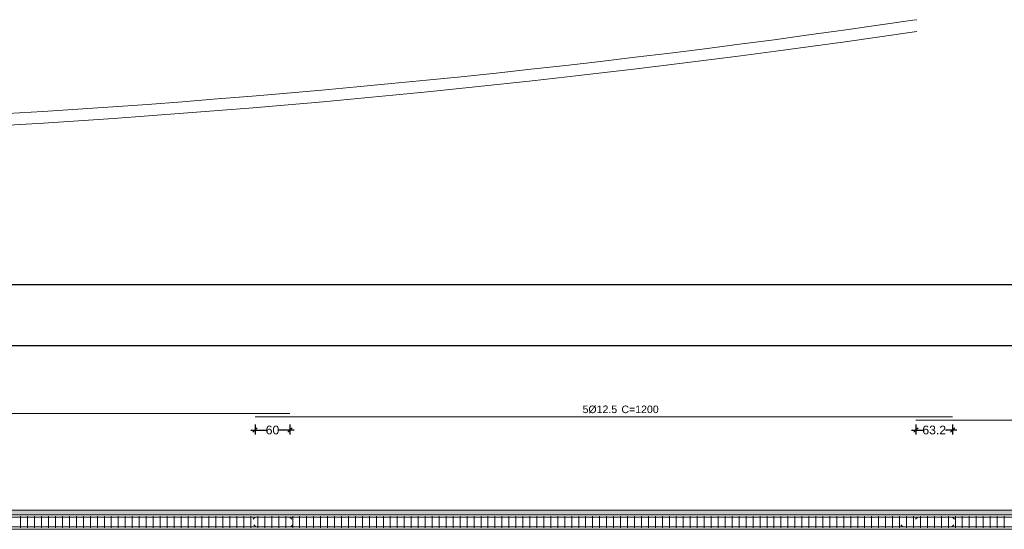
# Model space of a CAD drawing. Header units: millimetres. Extents: x 83 to 471, y -739 to 93.
# Tile 61 of 179: x 150 to 172, y -532 to -520. Entities that reach past the tile are written whole.
import ezdxf

# ---------------------------------------------------------------- set-up
doc = ezdxf.new("R2010")
doc.units = ezdxf.units.MM
for name, color, linetype, lineweight in [('A-FLOR', 7, 'Continuous', 9), ('ARM_LONGITUDINAL_Ø12_5', 7, 'Continuous', 9), ('ARM_TRANSVERSAL_Ø6_3', 7, 'Continuous', 9), ('ELE_CONT_MUROS_SOBRE_VAO', 7, 'Continuous', 0), ('ELE_CONT_VIG_CONCRETO', 7, 'Continuous', 9), ('ELE_COT_COT_ARM', 7, 'Continuous', 9), ('L1', 7, 'Continuous', 9), ('POR_ARM_LONG_ARM_TEXTOS', 7, 'Continuous', 9), ('POR_ARM_LONG_TXT_COMP', 7, 'Continuous', 9)]:
    doc.layers.add(name, color=color, linetype=linetype, lineweight=lineweight)
doc.styles.add('Arial', font='arial.ttf')
doc.dimstyles.new('cype_oblique', dxfattribs={"dimtxt": 0.2, "dimasz": 0.1, "dimexe": 0.1, "dimexo": 0.1, "dimgap": 0, "dimtad": 0, "dimdec": 0, "dimlfac": 30, "dimzin": 0, "dimdsep": 46, "dimtxsty": 'Arial', "dimblk1": 'OBLIQUE', "dimblk2": 'OBLIQUE', "dimsah": 1, "dimcen": 0.09, "dimdle": 0.1, "dimadec": 0, "dimazin": 0, "dimtfac": 1, "dimtdec": 0, "dimtofl": 0, "dimtmove": 2, "dimatfit": 3, "dimfxl": 1, "dimtolj": 1, "dimtzin": 0, "dimarcsym": 0})

# ---------------------------------------------------------------- blocks, each defined once
blk = doc.blocks.new('_OBLIQUE')
at = {"color": 0, "linetype": 'ByBlock', "lineweight": -2}
blk.add_line((-0.5, -0.5), (0.5, 0.5), dxfattribs=at)
blk = doc.blocks.new('*D5210')
at = {"layer": 'Defpoints', "color": 0}
for p in [(0, 3.772), (0, 3.772), (71.348, 3.772)]:
    blk.add_point(p, dxfattribs=at)
at = {"layer": 'L1', "color": 0, "lineweight": -2}
for p, q in [((-0.1, 3.772), (35.278, 3.772)), ((0, 3.772), (0, 3.772)), ((71.448, 3.772), (36.07, 3.772)), ((71.348, 3.772), (71.348, 3.772))]:
    blk.add_line(p, q, dxfattribs=at)
at = {"layer": 'L1', "color": 0, "linetype": 'ByBlock', "lineweight": -2, "xscale": 0.1, "yscale": 0.1, "zscale": 0.1, "rotation": 180}
blk.add_blockref('_OBLIQUE', (0, 3.772), dxfattribs=at)
at = {"layer": 'L1', "color": 0, "linetype": 'ByBlock', "lineweight": -2, "xscale": 0.1, "yscale": 0.1, "zscale": 0.1}
blk.add_blockref('_OBLIQUE', (71.348, 3.772), dxfattribs=at)
at = {"layer": 'L1', "color": 0, "insert": (35.674, 3.772), "char_height": 0.2, "attachment_point": 5, "style": 'Arial'}
blk.add_mtext('\\A1;53.511', dxfattribs=at)
blk = doc.blocks.new('*D5211')
at = {"layer": 'Defpoints', "color": 0}
for p in [(60.289, 2.063), (61.131, 2.063), (61.131, 1.837)]:
    blk.add_point(p, dxfattribs=at)
at = {"layer": 'ELE_COT_COT_ARM', "color": 0, "lineweight": -2}
for p, q in [((60.189, 1.837), (60.451, 1.837)), ((60.289, 1.963), (60.289, 1.737)), ((61.231, 1.837), (60.969, 1.837)), ((61.131, 1.963), (61.131, 1.737))]:
    blk.add_line(p, q, dxfattribs=at)
at = {"layer": 'ELE_COT_COT_ARM', "color": 0, "linetype": 'ByBlock', "lineweight": -2, "xscale": 0.1, "yscale": 0.1, "zscale": 0.1, "rotation": 180}
blk.add_blockref('_OBLIQUE', (60.289, 1.837), dxfattribs=at)
at = {"layer": 'ELE_COT_COT_ARM', "color": 0, "linetype": 'ByBlock', "lineweight": -2, "xscale": 0.1, "yscale": 0.1, "zscale": 0.1}
blk.add_blockref('_OBLIQUE', (61.131, 1.837), dxfattribs=at)
at = {"layer": 'ELE_COT_COT_ARM', "color": 0, "insert": (60.71, 1.837), "char_height": 0.2, "attachment_point": 5, "style": 'Arial'}
blk.add_mtext('\\A1;63.2', dxfattribs=at)
blk = doc.blocks.new('*D5212')
at = {"layer": 'Defpoints', "color": 0}
for p in [(45.131, 2.063), (45.931, 2.063), (45.931, 1.837)]:
    blk.add_point(p, dxfattribs=at)
at = {"layer": 'ELE_COT_COT_ARM', "color": 0, "lineweight": -2}
for p, q in [((45.031, 1.837), (45.388, 1.837)), ((45.131, 1.963), (45.131, 1.737)), ((46.031, 1.837), (45.675, 1.837)), ((45.931, 1.963), (45.931, 1.737))]:
    blk.add_line(p, q, dxfattribs=at)
at = {"layer": 'ELE_COT_COT_ARM', "color": 0, "linetype": 'ByBlock', "lineweight": -2, "xscale": 0.1, "yscale": 0.1, "zscale": 0.1, "rotation": 180}
blk.add_blockref('_OBLIQUE', (45.131, 1.837), dxfattribs=at)
at = {"layer": 'ELE_COT_COT_ARM', "color": 0, "linetype": 'ByBlock', "lineweight": -2, "xscale": 0.1, "yscale": 0.1, "zscale": 0.1}
blk.add_blockref('_OBLIQUE', (45.931, 1.837), dxfattribs=at)
at = {"layer": 'ELE_COT_COT_ARM', "color": 0, "insert": (45.531, 1.837), "char_height": 0.2, "attachment_point": 5, "style": 'Arial'}
blk.add_mtext('\\A1;60', dxfattribs=at)
blk = doc.blocks.new('G$C78186781')
at = {"layer": 'ELE_CONT_MUROS_SOBRE_VAO', "true_color": 0xdad7d3}
blk.add_hatch(color=254, dxfattribs=at).paths.add_polyline_path([(0, -0.107), (71.348, -0.107), (71.348, 0), (0, 0)])
at = {"layer": 'ARM_LONGITUDINAL_Ø12_5'}
for p, q in [((45.131, -0.161), (45.084, -0.208)), ((45.931, -0.161), (45.978, -0.208)), ((60.331, -0.161), (60.284, -0.208)), ((61.131, -0.161), (61.178, -0.208)), ((45.15, -0.385), (45.103, -0.338)), ((45.95, -0.385), (45.997, -0.338)), ((59.99, -0.385), (59.943, -0.338)), ((61.11, -0.385), (61.157, -0.338))]:
    blk.add_line(p, q, dxfattribs=at)
for points in [[(45.931, 2.216), (29.931, 2.216)], [(61.131, 2.14), (45.131, 2.14)], [(71.098, 1.839), (71.265, 1.839), (71.284, 1.843), (71.3, 1.854), (71.311, 1.87), (71.315, 1.889), (71.315, 2.013), (71.311, 2.032), (71.3, 2.048), (71.284, 2.059), (71.265, 2.063), (60.289, 2.063)], [(71.098, -0.385), (71.265, -0.385), (71.284, -0.382), (71.3, -0.371), (71.311, -0.354), (71.315, -0.335), (71.315, -0.211), (71.311, -0.192), (71.3, -0.176), (71.284, -0.165), (71.265, -0.161), (0.083, -0.161), (0.064, -0.165), (0.048, -0.176), (0.037, -0.192), (0.033, -0.211), (0.033, -0.335), (0.037, -0.354), (0.048, -0.371), (0.064, -0.382), (0.083, -0.385), (0.25, -0.385)], [(0.25, -0.161), (0.083, -0.161), (0.064, -0.165), (0.048, -0.176), (0.037, -0.192), (0.033, -0.211), (0.033, -0.335), (0.037, -0.354), (0.048, -0.371), (0.064, -0.382), (0.083, -0.385), (71.265, -0.385), (71.284, -0.382), (71.3, -0.371), (71.311, -0.354), (71.315, -0.335), (71.315, -0.211), (71.311, -0.192), (71.3, -0.176), (71.284, -0.165), (71.265, -0.161), (71.098, -0.161)]]:
    blk.add_lwpolyline(points, dxfattribs=at)
at = {"layer": 'ARM_TRANSVERSAL_Ø6_3'}
for p, q in [((39.754, -0.14), (39.754, -0.407)), ((39.914, -0.14), (39.914, -0.407)), ((40.074, -0.14), (40.074, -0.407)), ((40.234, -0.14), (40.234, -0.407)), ((40.394, -0.14), (40.394, -0.407)), ((40.554, -0.14), (40.554, -0.407)), ((40.714, -0.14), (40.714, -0.407)), ((40.874, -0.14), (40.874, -0.407)), ((41.034, -0.14), (41.034, -0.407)), ((41.194, -0.14), (41.194, -0.407)), ((41.354, -0.14), (41.354, -0.407)), ((41.514, -0.14), (41.514, -0.407)), ((41.674, -0.14), (41.674, -0.407)), ((41.834, -0.14), (41.834, -0.407)), ((41.994, -0.14), (41.994, -0.407)), ((42.154, -0.14), (42.154, -0.407)), ((42.314, -0.14), (42.314, -0.407)), ((42.474, -0.14), (42.474, -0.407)), ((42.634, -0.14), (42.634, -0.407)), ((42.794, -0.14), (42.794, -0.407)), ((42.954, -0.14), (42.954, -0.407)), ((43.114, -0.14), (43.114, -0.407)), ((43.274, -0.14), (43.274, -0.407)), ((43.434, -0.14), (43.434, -0.407)), ((43.594, -0.14), (43.594, -0.407)), ((43.754, -0.14), (43.754, -0.407)), ((43.914, -0.14), (43.914, -0.407)), ((44.074, -0.14), (44.074, -0.407)), ((44.234, -0.14), (44.234, -0.407)), ((44.394, -0.14), (44.394, -0.407)), ((44.554, -0.14), (44.554, -0.407)), ((44.714, -0.14), (44.714, -0.407)), ((44.874, -0.14), (44.874, -0.407)), ((45.034, -0.14), (45.034, -0.407)), ((45.194, -0.14), (45.194, -0.407)), ((45.354, -0.14), (45.354, -0.407)), ((45.514, -0.14), (45.514, -0.407)), ((45.674, -0.14), (45.674, -0.407)), ((45.834, -0.14), (45.834, -0.407)), ((45.994, -0.14), (45.994, -0.407)), ((46.154, -0.14), (46.154, -0.407)), ((46.314, -0.14), (46.314, -0.407)), ((46.474, -0.14), (46.474, -0.407)), ((46.634, -0.14), (46.634, -0.407)), ((46.794, -0.14), (46.794, -0.407)), ((46.954, -0.14), (46.954, -0.407)), ((47.114, -0.14), (47.114, -0.407)), ((47.274, -0.14), (47.274, -0.407)), ((47.434, -0.14), (47.434, -0.407)), ((47.594, -0.14), (47.594, -0.407)), ((47.754, -0.14), (47.754, -0.407)), ((47.914, -0.14), (47.914, -0.407)), ((48.074, -0.14), (48.074, -0.407)), ((48.234, -0.14), (48.234, -0.407)), ((48.394, -0.14), (48.394, -0.407)), ((48.554, -0.14), (48.554, -0.407)), ((48.714, -0.14), (48.714, -0.407)), ((48.874, -0.14), (48.874, -0.407)), ((49.034, -0.14), (49.034, -0.407)), ((49.194, -0.14), (49.194, -0.407)), ((49.354, -0.14), (49.354, -0.407)), ((49.514, -0.14), (49.514, -0.407)), ((49.674, -0.14), (49.674, -0.407)), ((49.834, -0.14), (49.834, -0.407)), ((49.994, -0.14), (49.994, -0.407)), ((50.154, -0.14), (50.154, -0.407)), ((50.314, -0.14), (50.314, -0.407)), ((50.474, -0.14), (50.474, -0.407)), ((50.634, -0.14), (50.634, -0.407)), ((50.794, -0.14), (50.794, -0.407)), ((50.954, -0.14), (50.954, -0.407)), ((51.114, -0.14), (51.114, -0.407)), ((51.274, -0.14), (51.274, -0.407)), ((51.434, -0.14), (51.434, -0.407)), ((51.594, -0.14), (51.594, -0.407)), ((51.754, -0.14), (51.754, -0.407)), ((51.914, -0.14), (51.914, -0.407)), ((52.074, -0.14), (52.074, -0.407)), ((52.234, -0.14), (52.234, -0.407)), ((52.394, -0.14), (52.394, -0.407)), ((52.554, -0.14), (52.554, -0.407)), ((52.714, -0.14), (52.714, -0.407)), ((52.874, -0.14), (52.874, -0.407)), ((53.034, -0.14), (53.034, -0.407)), ((53.194, -0.14), (53.194, -0.407)), ((53.354, -0.14), (53.354, -0.407)), ((53.514, -0.14), (53.514, -0.407)), ((53.674, -0.14), (53.674, -0.407)), ((53.834, -0.14), (53.834, -0.407)), ((53.994, -0.14), (53.994, -0.407)), ((54.154, -0.14), (54.154, -0.407)), ((54.314, -0.14), (54.314, -0.407)), ((54.474, -0.14), (54.474, -0.407)), ((54.634, -0.14), (54.634, -0.407)), ((54.794, -0.14), (54.794, -0.407)), ((54.954, -0.14), (54.954, -0.407)), ((55.114, -0.14), (55.114, -0.407)), ((55.274, -0.14), (55.274, -0.407)), ((55.434, -0.14), (55.434, -0.407)), ((55.594, -0.14), (55.594, -0.407)), ((55.754, -0.14), (55.754, -0.407)), ((55.914, -0.14), (55.914, -0.407)), ((56.074, -0.14), (56.074, -0.407)), ((56.234, -0.14), (56.234, -0.407)), ((56.394, -0.14), (56.394, -0.407)), ((56.554, -0.14), (56.554, -0.407)), ((56.714, -0.14), (56.714, -0.407)), ((56.874, -0.14), (56.874, -0.407)), ((57.034, -0.14), (57.034, -0.407)), ((57.194, -0.14), (57.194, -0.407)), ((57.354, -0.14), (57.354, -0.407)), ((57.514, -0.14), (57.514, -0.407)), ((57.674, -0.14), (57.674, -0.407)), ((57.834, -0.14), (57.834, -0.407)), ((57.994, -0.14), (57.994, -0.407)), ((58.154, -0.14), (58.154, -0.407)), ((58.314, -0.14), (58.314, -0.407)), ((58.474, -0.14), (58.474, -0.407)), ((58.634, -0.14), (58.634, -0.407)), ((58.794, -0.14), (58.794, -0.407)), ((58.954, -0.14), (58.954, -0.407)), ((59.114, -0.14), (59.114, -0.407)), ((59.274, -0.14), (59.274, -0.407)), ((59.434, -0.14), (59.434, -0.407)), ((59.594, -0.14), (59.594, -0.407)), ((59.754, -0.14), (59.754, -0.407)), ((59.914, -0.14), (59.914, -0.407)), ((60.074, -0.14), (60.074, -0.407)), ((60.234, -0.14), (60.234, -0.407)), ((60.394, -0.14), (60.394, -0.407)), ((60.554, -0.14), (60.554, -0.407)), ((60.714, -0.14), (60.714, -0.407)), ((60.874, -0.14), (60.874, -0.407)), ((61.034, -0.14), (61.034, -0.407)), ((61.194, -0.14), (61.194, -0.407)), ((61.354, -0.14), (61.354, -0.407)), ((61.514, -0.14), (61.514, -0.407)), ((61.674, -0.14), (61.674, -0.407)), ((61.834, -0.14), (61.834, -0.407)), ((61.994, -0.14), (61.994, -0.407)), ((62.154, -0.14), (62.154, -0.407)), ((62.314, -0.14), (62.314, -0.407))]:
    blk.add_line(p, q, dxfattribs=at)
at = {"layer": 'ELE_CONT_MUROS_SOBRE_VAO', "color": 254, "true_color": 0xdad7d3}
blk.add_lwpolyline([(0, -0.107), (71.348, -0.107), (71.348, 0), (0, 0)], close=True, dxfattribs=at)
at = {"layer": 'ELE_CONT_MUROS_SOBRE_VAO'}
blk.add_lwpolyline([(0, -0.107), (71.348, -0.107), (71.348, 0), (0, 0)], dxfattribs=at)
at = {"layer": 'ELE_CONT_VIG_CONCRETO'}
for p, q in [((0, -0.107), (71.348, -0.107)), ((0, -0.44), (71.348, -0.44))]:
    blk.add_line(p, q, dxfattribs=at)
at = {"layer": 'POR_ARM_LONG_ARM_TEXTOS', "style": 'Arial'}
blk.add_text('5%%c12.5', height=0.1733, dxfattribs=at).set_placement((52.643, 2.226))
at = {"layer": 'POR_ARM_LONG_TXT_COMP', "style": 'Arial'}
blk.add_text(' C=1200', height=0.1733, dxfattribs=at).set_placement((53.468, 2.226))
at = {"layer": 'ELE_COT_COT_ARM'}
for p1, p2, text, picture, middle in [((45.131, 2.063), (45.931, 2.063), '60', '*D5212', (45.531, 1.837)), ((60.289, 2.063), (61.131, 2.063), '63.2', '*D5211', (60.71, 1.837))]:
    dim = blk.add_aligned_dim(p1=p1, p2=p2, distance=-0.226, text=text, dimstyle='cype_oblique', dxfattribs=at)
    dim.commit()
    dim.dimension.update_dxf_attribs({"geometry": picture, "text_midpoint": middle})
at = {"layer": 'L1'}
dim = blk.add_aligned_dim(p1=(71.348, 3.772), p2=(0, 3.772), distance=0, text='53.511', dimstyle='cype_oblique', override={"dimexe": 0, "dimexo": 0}, dxfattribs=at)
dim.commit()
dim.dimension.update_dxf_attribs({"geometry": '*D5210', "text_midpoint": (35.674, 3.772)})

msp = doc.modelspace()

# ---------------------------------------------------------------- linework, layer by layer
msp.add_line((96.62457, -526.29053), (194.51797, -526.29053))
at = {"layer": 'A-FLOR'}
for p, q in [((170.47594, -520.21624), (170.38986, -520.22889)), ((170.42861, -520.49274), (170.47594, -520.48578))]:
    msp.add_line(p, q, dxfattribs=at)
for radius in [242.94548, 243.21216]:
    msp.add_arc((135.08941, -279.8617), radius, 266.2375558, 278.3547637, dxfattribs=at)

# ---------------------------------------------------------------- block references
msp.add_blockref('G$C78186781', (110.16802, -531.46849))

doc.saveas('drawing.dxf')
